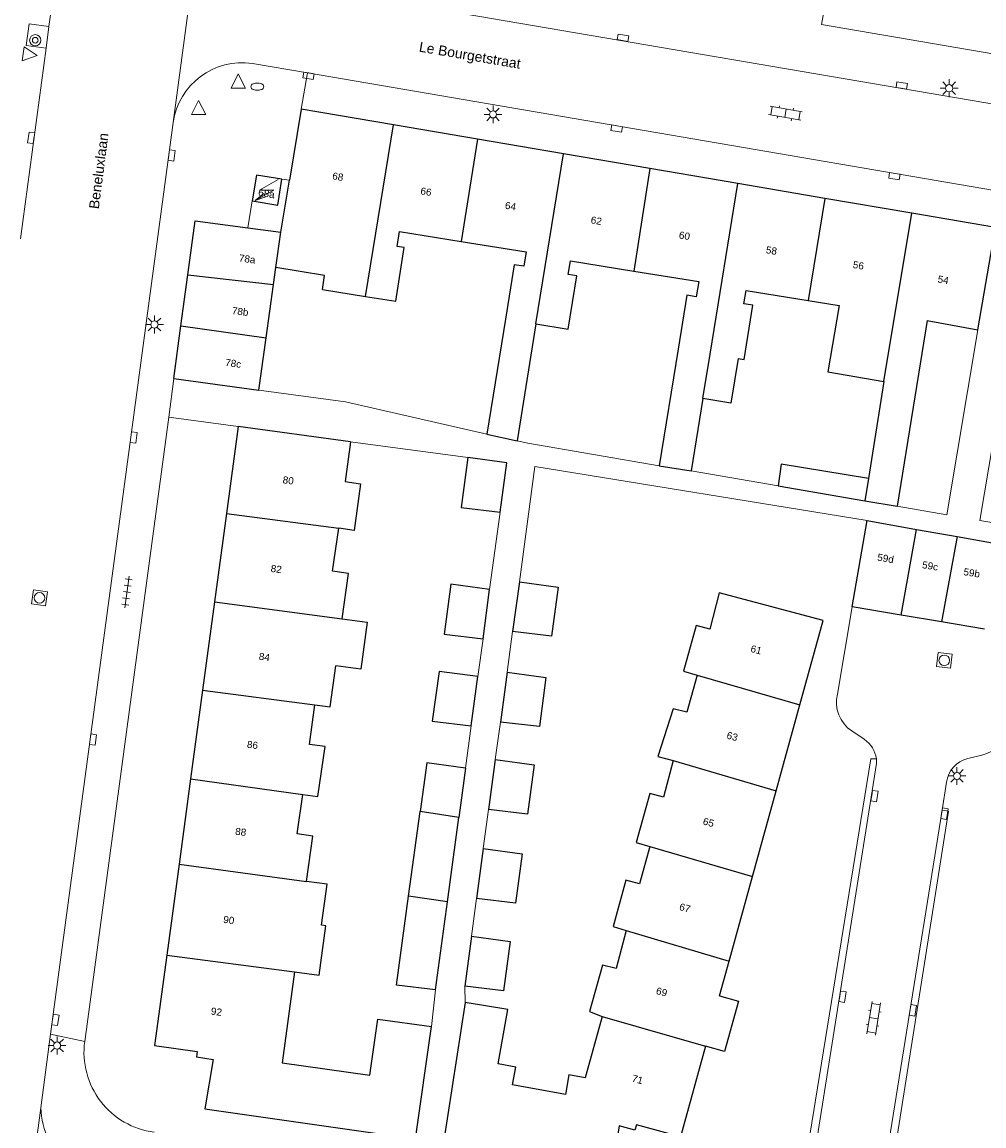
# Model space of a CAD drawing. Extents: x 131101 to 132041, y 397511 to 398853.
# Tile 9 of 80: x 131465 to 131533, y 397784 to 397861. Entities that reach past the tile are written whole.
import ezdxf
from ezdxf.enums import TextEntityAlignment as Align

# ---------------------------------------------------------------- set-up
doc = ezdxf.new("R2010")
doc.units = 0
doc.layers.add('_vervallen situatie', color=250, linetype='Continuous', lineweight=9, plot=False)
for name, color, linetype, lineweight in [('gg-afsc-erfafscheiding', 250, 'Continuous', 9), ('gg-afsc-hekwerk', 250, 'Continuous', 9), ('gg-bbg-bijgebouw', 10, 'Continuous', 25), ('gg-bbg-gedigitaliseerde bebouwing', 10, 'Continuous', 25), ('gg-bbg-gedigitaliseerde bijgebouw', 10, 'Continuous', 25), ('gg-bbg-hoofdgebouw', 10, 'Continuous', 25), ('gg-bbg-tussenscheiding', 10, 'Continuous', 25), ('gg-knt-verharding', 250, 'Continuous', 9), ('gt-grn-weggrens', 250, 'Continuous', 9), ('gt-symb-boom', 250, 'Continuous', 9), ('gt-symb-brandkraan', 250, 'Continuous', 9), ('gt-symb-klinker verharding', 250, 'Continuous', 9), ('gt-symb-kolk', 250, 'Continuous', 9), ('gt-symb-lichtmast', 250, 'Continuous', 9), ('gt-symb-rioolschacht', 250, 'Continuous', 9), ('gt-symb-tegel verharding', 250, 'Continuous', 9), ('gt-symb-trafo symbool', 250, 'Continuous', 9), ('gt-symb-waterafsluiter', 250, 'Continuous', 9), ('X-AL-huisnummers', 2, 'Continuous', 25), ('X-AL-straatnaam', 3, 'Continuous', 35)]:
    doc.layers.add(name, color=color, linetype=linetype, lineweight=lineweight)
doc.styles.add('CS Annotative', font='arial.ttf')

# ---------------------------------------------------------------- blocks, each defined once
blk = doc.blocks.new('gt0-RS')
at = {"layer": 'gt-symb-rioolschacht', "flags": 128}
blk.add_lwpolyline([(-0.5, -0.5), (0.5, -0.5), (0.5, 0.5), (-0.5, 0.5), (-0.5, -0.5)], close=True, dxfattribs=at)
at = {"layer": 'gt-symb-rioolschacht'}
blk.add_circle((0, 0), 0.375, dxfattribs=at)
blk = doc.blocks.new('gt0-KOLK')
at = {"layer": 'gt-symb-kolk', "flags": 128}
blk.add_lwpolyline([(0, 0), (0.375, 0), (0.375, 0.4), (-0.375, 0.4), (-0.375, 0), (0, 0)], dxfattribs=at)
blk = doc.blocks.new('gt0-KL1')
at = {"layer": 'gt-symb-klinker verharding'}
for p, q in [((-1.15, 0.3), (1.15, 0.3)), ((-1, -0.3), (-1, 0.3)), ((-0.5, 0.3), (-0.5, 0.45)), ((0, -0.3), (0, 0.3)), ((0.5, 0.3), (0.5, 0.45)), ((1, -0.3), (1, 0.3)), ((-1.15, -0.3), (1.15, -0.3)), ((-0.5, -0.45), (-0.5, -0.3)), ((0.5, -0.45), (0.5, -0.3))]:
    blk.add_line(p, q, dxfattribs=at)
blk = doc.blocks.new('gt0-LMAST')
at = {"layer": 'gt-symb-lichtmast'}
for p, q in [((-0.182, 0.173), (-0.447, 0.438)), ((-0.005, 0.246), (-0.005, 0.621)), ((0.172, 0.173), (0.437, 0.438)), ((-0.255, -0.004), (-0.63, -0.004)), ((-0.182, -0.181), (-0.447, -0.446)), ((-0.005, -0.254), (-0.005, -0.629)), ((0.437, -0.446), (0.172, -0.181)), ((0.245, -0.004), (0.62, -0.004))]:
    blk.add_line(p, q, dxfattribs=at)
blk.add_circle((-0.005, -0.004), 0.25, dxfattribs=at)
blk = doc.blocks.new('gt0-HSP')
at = {"layer": 'gt-symb-trafo symbool', "flags": 128}
for points in [[(0.771, 0.746), (-0.529, -0.004), (0.471, -0.004), (-0.829, -0.754)], [(-0.217, -0.24), (-0.829, -0.754), (-0.077, -0.48)]]:
    blk.add_lwpolyline(points, dxfattribs=at)
blk = doc.blocks.new('gt0-BOOM')
at = {"layer": 'gt-symb-boom'}
for radius in [0.4, 0.2]:
    blk.add_circle((0, 0), radius, dxfattribs=at)
blk = doc.blocks.new('gt0-TEG1')
at = {"layer": 'gt-symb-tegel verharding'}
for p, q in [((-1.125, 0), (1.125, 0)), ((-0.9, -0.25), (-0.9, 0.25)), ((-0.45, -0.25), (-0.45, 0.25)), ((0, -0.25), (0, 0.25)), ((0.45, -0.25), (0.45, 0.25)), ((0.9, -0.25), (0.9, 0.25))]:
    blk.add_line(p, q, dxfattribs=at)
blk = doc.blocks.new('gt0-BR')
at = {"layer": 'gt-symb-brandkraan', "extrusion": (0, 0, -1)}
for centre, radius, start, end in [((0.244, 0), 0.206, 287.56693, 72.43306), ((-0.599, -2.664), 3, 72.43306, 73.10795), ((0, -0.691), 0.938, 73.10795, 106.89201), ((0.599, -2.664), 3, 106.89201, 107.56691), ((-0.244, 0), 0.206, 107.56691, 252.43305), ((-0.599, 2.664), 3, 286.89203, 287.56693), ((0.599, 2.664), 3, 252.43305, 253.10794)]:
    blk.add_arc(centre, radius, start, end, dxfattribs=at)
at = {"layer": 'gt-symb-brandkraan'}
blk.add_arc((0, 0.691), 0.938, 253.10797, 286.89206, dxfattribs=at)
blk = doc.blocks.new('_vervallen situatie')
at = {"layer": 'gg-knt-verharding'}
for p, q in [((131468.445, 397871.576), (131467.036, 397861.089)), ((131477.899, 397870.309), (131475.78, 397854.34)), ((131467.036, 397861.089), (131466.832, 397859.566)), ((131466.832, 397859.566), (131465.028, 397846.138)), ((131485.228, 397857.838), (131481.358, 397858.5)), ((131475.78, 397854.34), (131467.154, 397790.171)), ((131466.461, 397784.988), (131467.154, 397790.171)), ((131464.774, 397772.328), (131466.461, 397784.988))]:
    blk.add_line(p, q, dxfattribs=at)
at = {"layer": 'gg-knt-verharding', "flags": 128}
blk.add_lwpolyline([(131466.832, 397859.566), (131465.434, 397859.754), (131465.642, 397861.276), (131467.036, 397861.089)], dxfattribs=at)
at = {"layer": 'gg-knt-verharding'}
for centre, radius, start, end in [((131480.656, 397853.621), 4.929, 81.81447, 171.61572), ((131471.536, 397785.093), 5.076, 181.18045, 234.03661)]:
    blk.add_arc(centre, radius, start, end, dxfattribs=at)
at = {"layer": 'gt-grn-weggrens'}
blk.add_line((131469.55, 397789.658), (131467.154, 397790.171), dxfattribs=at)
at = {"layer": 'gt-symb-boom'}
blk.add_blockref('gt0-BOOM', (131466.07, 397860.125), dxfattribs=at)
at = {"layer": 'gt-symb-brandkraan'}
blk.add_blockref('gt0-BR', (131481.709, 397856.859), dxfattribs=at)
at = {"layer": 'gt-symb-kolk'}
for p, rotation in [((131485.342, 397857.821), 170.0949207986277), ((131465.978, 397853.229), 82.18581914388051), ((131475.47, 397852.046), 262.2425742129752), ((131472.799, 397832.196), 262.5340259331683), ((131467.294, 397791.203), 261.950938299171)]:
    blk.add_blockref('gt0-KOLK', p, dxfattribs=dict(at, rotation=rotation))
at = {"layer": 'gt-symb-lichtmast'}
for p in [(131474.47, 397840.124), (131467.614, 397789.377)]:
    blk.add_blockref('gt0-LMAST', p, dxfattribs=at)
at = {"layer": 'gt-symb-tegel verharding', "rotation": 82.35613021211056}
blk.add_blockref('gt0-TEG1', (131472.525, 397821.3), dxfattribs=at)
blk = doc.blocks.new('gt0-WAFSL')
at = {"layer": 'gt-symb-waterafsluiter'}
for p, q in [((-0.5, -0.333), (0, 0.667)), ((0, 0.667), (0.5, -0.333)), ((0.5, -0.333), (-0.5, -0.333))]:
    blk.add_line(p, q, dxfattribs=at)

msp = doc.modelspace()

# ---------------------------------------------------------------- linework, layer by layer
at = {"layer": 'gg-afsc-erfafscheiding'}
for p, q in [((131481.81, 397835.502), (131487.909, 397834.678)), ((131497.865, 397832.412), (131487.909, 397834.678)), ((131480.36, 397832.94), (131475.466, 397833.609)), ((131496.534, 397830.75), (131488.257, 397831.861)), ((131518.372, 397828.753), (131512.261, 397829.813)), ((131498.064, 397821.465), (131498.803, 397826.916)), ((131497.236, 397815.339), (131497.597, 397817.997)), ((131499.296, 397815.651), (131499.683, 397818.503)), ((131496.365, 397808.896), (131496.769, 397811.872)), ((131498.464, 397809.498), (131498.823, 397812.142)), ((131497.618, 397803.236), (131497.992, 397805.989)), ((131496.783, 397797.062), (131497.145, 397799.726)), ((131493.964, 397790.7), (131494.256, 397793.285)), ((131496.348, 397792.402), (131496.31, 397793.552))]:
    msp.add_line(p, q, dxfattribs=at)
at = {"layer": 'gg-afsc-erfafscheiding', "flags": 128}
for points in [[(131532.434, 397839.743), (131530.245, 397826.73), (131526.747, 397827.326)], [(131534.817, 397839.542), (131532.568, 397826.334), (131539.145, 397825.211)], [(131510.008, 397830.178), (131500.75, 397831.756), (131499.994, 397831.928)], [(131524.64, 397826.314), (131501.253, 397830.116), (131500.156, 397822.012)]]:
    msp.add_lwpolyline(points, dxfattribs=at)
at = {"layer": 'gg-afsc-hekwerk'}
for p, q in [((131483.97, 397850.274), (131483.43, 397850.36)), ((131481.042, 397846.922), (131481.35, 397848.82))]:
    msp.add_line(p, q, dxfattribs=at)
at = {"layer": 'gg-bbg-bijgebouw'}
for p, q in [((131481.042, 397846.922), (131483.37, 397846.61)), ((131476.328, 397840.022), (131476.809, 397843.61)), ((131475.83, 397836.31), (131476.328, 397840.022)), ((131527.044, 397819.671), (131523.6, 397820.25)), ((131529.875, 397819.195), (131527.044, 397819.671)), ((131532.907, 397818.686), (131529.875, 397819.195))]:
    msp.add_line(p, q, dxfattribs=at)
at = {"layer": 'gg-bbg-bijgebouw', "flags": 128}
msp.add_lwpolyline([(131476.809, 397843.61), (131477.32, 397847.42), (131481.042, 397846.922)], dxfattribs=at)
at = {"layer": 'gg-bbg-gedigitaliseerde bebouwing'}
for p, q in [((131532.434, 397839.743), (131533.69, 397846.95)), ((131486.288, 397842.587), (131489.323, 397842.102)), ((131520.482, 397841.81), (131522.673, 397841.46)), ((131499.175, 397840.498), (131497.865, 397832.412)), ((131528.864, 397840.395), (131526.747, 397827.326)), ((131528.864, 397840.395), (131532.434, 397839.743)), ((131501.325, 397840.155), (131499.994, 397831.928)), ((131511.338, 397838.392), (131510.008, 397830.178)), ((131525.825, 397836.117), (131524.741, 397829.286)), ((131513.085, 397834.901), (131512.261, 397829.813)), ((131488.257, 397831.861), (131480.36, 397832.94)), ((131497.865, 397832.412), (131499.994, 397831.928)), ((131510.008, 397830.178), (131512.261, 397829.813)), ((131524.486, 397827.711), (131526.747, 397827.326)), ((131496.348, 397792.402), (131494.82, 397782.54)), ((131492.84, 397782.81), (131493.964, 397790.7))]:
    msp.add_line(p, q, dxfattribs=at)
at = {"layer": 'gg-bbg-gedigitaliseerde bebouwing', "flags": 128}
for points in [[(131489.323, 397842.102), (131491.45, 397841.762), (131492.052, 397845.529), (131491.543, 397845.611), (131491.711, 397846.665), (131496.067, 397845.969)], [(131496.067, 397845.969), (131500.633, 397845.239), (131500.47, 397844.219), (131499.787, 397844.328), (131499.175, 397840.498)], [(131501.325, 397840.155), (131503.604, 397839.791), (131504.203, 397843.537), (131503.602, 397843.633), (131503.756, 397844.594), (131508.225, 397843.88)], [(131486.288, 397842.587), (131486.447, 397843.58), (131483.021, 397844.128)], [(131508.225, 397843.88), (131512.788, 397843.151), (131512.615, 397842.068), (131511.943, 397842.176), (131511.338, 397838.392)], [(131515.566, 397837.717), (131515.984, 397837.65), (131516.595, 397841.476), (131515.971, 397841.576), (131516.12, 397842.507), (131520.482, 397841.81)], [(131522.673, 397841.46), (131521.881, 397836.785), (131525.825, 397836.117)], [(131515.566, 397837.717), (131515.058, 397834.581), (131513.085, 397834.901)], [(131488.257, 397831.861), (131487.881, 397829.062), (131488.969, 397828.898), (131488.526, 397825.626), (131487.434, 397825.777)], [(131487.67, 397819.406), (131488.119, 397822.589), (131487.006, 397822.747), (131487.434, 397825.777)], [(131521.55, 397819.28), (131514.223, 397821.244), (131513.575, 397818.682), (131512.605, 397818.927), (131511.717, 397815.713), (131512.678, 397815.437)], [(131487.67, 397819.406), (131489.449, 397819.159), (131488.983, 397815.852), (131487.241, 397816.097)], [(131485.764, 397813.36), (131486.834, 397813.215), (131487.241, 397816.097)], [(131512.678, 397815.437), (131511.958, 397812.832), (131510.988, 397813.077), (131509.914, 397809.717), (131510.994, 397809.423)], [(131484.911, 397807.048), (131485.978, 397806.902), (131486.473, 397810.407), (131485.369, 397810.562), (131485.764, 397813.36)], [(131510.994, 397809.423), (131510.309, 397806.86), (131509.339, 397807.105), (131508.387, 397803.659), (131509.349, 397803.375)], [(131485.171, 397800.922), (131485.62, 397804.106), (131484.517, 397804.262), (131484.911, 397807.048)], [(131509.349, 397803.375), (131508.623, 397800.758), (131507.653, 397801.003), (131506.755, 397797.748), (131507.679, 397797.46)], [(131484.319, 397794.55), (131486.053, 397794.316), (131486.524, 397797.804), (131486.227, 397797.844), (131486.616, 397800.727), (131485.171, 397800.922)], [(131507.679, 397797.46), (131506.973, 397794.785), (131506.003, 397795.03), (131505.102, 397791.77), (131505.983, 397791.422)], [(131484.319, 397794.55), (131483.454, 397788.148), (131489.626, 397787.275), (131490.187, 397791.235), (131493.964, 397790.7)], [(131505.983, 397791.422), (131504.784, 397787.095), (131503.647, 397787.301), (131503.4, 397785.935), (131499.677, 397786.609), (131499.903, 397787.857), (131498.658, 397788.082), (131499.35, 397791.906), (131496.348, 397792.402)]]:
    msp.add_lwpolyline(points, dxfattribs=at)
at = {"layer": 'gg-bbg-gedigitaliseerde bijgebouw'}
for p, q in [((131482.855, 397842.943), (131483.021, 397844.128)), ((131482.327, 397839.183), (131482.855, 397842.943)), ((131481.81, 397835.502), (131482.327, 397839.183)), ((131475.83, 397836.31), (131481.81, 397835.502)), ((131518.372, 397828.753), (131524.486, 397827.711)), ((131523.6, 397820.25), (131524.64, 397826.314)), ((131524.64, 397826.314), (131528.12, 397825.699)), ((131528.12, 397825.699), (131530.994, 397825.192)), ((131530.994, 397825.192), (131533.996, 397824.661)), ((131500.156, 397822.012), (131499.683, 397818.503)), ((131497.597, 397817.997), (131498.064, 397821.465)), ((131499.296, 397815.651), (131498.823, 397812.142)), ((131496.769, 397811.872), (131497.236, 397815.339)), ((131498.464, 397809.498), (131497.992, 397805.989)), ((131496.365, 397808.896), (131495.896, 397805.43)), ((131492.361, 397799.876), (131493.166, 397805.836)), ((131495.092, 397799.479), (131495.896, 397805.43)), ((131497.618, 397803.236), (131497.145, 397799.726)), ((131494.256, 397793.285), (131495.092, 397799.479)), ((131496.783, 397797.062), (131496.31, 397793.552))]:
    msp.add_line(p, q, dxfattribs=at)
at = {"layer": 'gg-bbg-gedigitaliseerde bijgebouw', "flags": 128}
for points in [[(131496.534, 397830.75), (131496.062, 397827.243), (131498.803, 397826.916)], [(131498.803, 397826.916), (131499.27, 397830.384), (131496.534, 397830.75)], [(131524.741, 397829.286), (131518.583, 397830.283), (131518.372, 397828.753)], [(131498.064, 397821.465), (131495.329, 397821.833), (131494.856, 397818.324), (131497.597, 397817.997)], [(131500.156, 397822.012), (131502.891, 397821.643), (131502.424, 397818.176), (131499.683, 397818.503)], [(131497.236, 397815.339), (131494.501, 397815.708), (131494.028, 397812.199), (131496.769, 397811.872)], [(131499.296, 397815.651), (131502.031, 397815.282), (131501.564, 397811.815), (131498.823, 397812.142)], [(131496.365, 397808.896), (131493.63, 397809.265), (131493.166, 397805.836)], [(131498.464, 397809.498), (131501.199, 397809.129), (131500.732, 397805.662), (131497.992, 397805.989)], [(131497.618, 397803.236), (131500.353, 397802.867), (131499.885, 397799.4), (131497.145, 397799.726)], [(131494.256, 397793.285), (131491.517, 397793.611), (131492.361, 397799.876)], [(131496.783, 397797.062), (131499.518, 397796.693), (131499.051, 397793.226), (131496.31, 397793.552)]]:
    msp.add_lwpolyline(points, dxfattribs=at)
at = {"layer": 'gg-bbg-hoofdgebouw'}
for p, q in [((131484.79, 397855.28), (131483.97, 397850.274)), ((131491.289, 397854.173), (131484.79, 397855.28)), ((131497.206, 397853.165), (131491.289, 397854.173)), ((131503.263, 397852.133), (131497.206, 397853.165)), ((131509.35, 397851.096), (131503.263, 397852.133)), ((131515.538, 397850.042), (131509.35, 397851.096)), ((131483.37, 397846.61), (131483.97, 397850.274)), ((131521.671, 397848.997), (131515.538, 397850.042)), ((131527.786, 397847.956), (131521.671, 397848.997)), ((131533.69, 397846.95), (131527.786, 397847.956)), ((131480.36, 397832.94), (131479.532, 397826.815)), ((131479.532, 397826.815), (131478.692, 397820.6)), ((131478.692, 397820.6), (131477.852, 397814.384)), ((131519.915, 397813.361), (131521.55, 397819.28)), ((131477.852, 397814.384), (131477.008, 397808.142)), ((131518.237, 397807.287), (131519.915, 397813.361)), ((131477.008, 397808.142), (131476.196, 397802.141)), ((131516.572, 397801.262), (131518.237, 397807.287)), ((131476.196, 397802.141), (131475.33, 397795.73)), ((131514.931, 397795.321), (131516.572, 397801.262)), ((131514.255, 397792.875), (131514.931, 397795.321))]:
    msp.add_line(p, q, dxfattribs=at)
at = {"layer": 'gg-bbg-hoofdgebouw', "flags": 128}
for points in [[(131483.43, 397850.36), (131481.64, 397850.64), (131481.35, 397848.82)], [(131481.35, 397848.82), (131483.14, 397848.53), (131483.43, 397850.36)], [(131475.33, 397795.73), (131474.47, 397789.37), (131477.47, 397788.96), (131477.42, 397788.58), (131478.59, 397788.38), (131478.02, 397784.91), (131492.147, 397782.908)], [(131514.255, 397792.875), (131515.593, 397792.505), (131514.604, 397788.954), (131513.273, 397789.322)], [(131513.273, 397789.322), (131511.51, 397782.94), (131508.4, 397783.78), (131508.28, 397783.42), (131507.19, 397783.72), (131506.69, 397780.64), (131495.699, 397782.399)]]:
    msp.add_lwpolyline(points, dxfattribs=at)
at = {"layer": 'gg-bbg-tussenscheiding'}
for p, q in [((131489.323, 397842.102), (131491.289, 397854.173)), ((131497.206, 397853.165), (131496.067, 397845.969)), ((131501.325, 397840.155), (131503.263, 397852.133)), ((131509.35, 397851.096), (131508.225, 397843.88)), ((131513.592, 397838.032), (131515.538, 397850.042)), ((131521.671, 397848.997), (131520.482, 397841.81)), ((131525.825, 397836.117), (131527.786, 397847.956)), ((131483.021, 397844.128), (131483.37, 397846.61)), ((131476.809, 397843.61), (131482.855, 397842.943)), ((131476.328, 397840.022), (131482.327, 397839.183)), ((131513.085, 397834.901), (131513.592, 397838.032)), ((131524.741, 397829.286), (131524.486, 397827.711)), ((131479.532, 397826.815), (131487.434, 397825.777)), ((131527.044, 397819.671), (131528.12, 397825.699)), ((131530.994, 397825.192), (131529.875, 397819.195)), ((131478.692, 397820.6), (131487.67, 397819.406)), ((131512.678, 397815.437), (131519.915, 397813.361)), ((131477.852, 397814.384), (131485.764, 397813.36)), ((131510.994, 397809.423), (131518.237, 397807.287)), ((131477.008, 397808.142), (131484.911, 397807.048)), ((131495.896, 397805.43), (131493.166, 397805.836)), ((131509.349, 397803.375), (131516.572, 397801.262)), ((131476.196, 397802.141), (131485.171, 397800.922)), ((131495.092, 397799.479), (131492.361, 397799.876)), ((131507.679, 397797.46), (131514.931, 397795.321)), ((131475.33, 397795.73), (131484.319, 397794.55)), ((131505.983, 397791.422), (131513.273, 397789.322))]:
    msp.add_line(p, q, dxfattribs=at)
at = {"layer": 'gg-knt-verharding'}
for p, q in [((131545.617, 397847.501), (131485.228, 397857.838)), ((131475.466, 397833.609), (131469.55, 397789.658)), ((131523.6, 397820.25), (131522.553, 397814.091)), ((131523.57, 397811.513), (131524.444, 397810.931)), ((131531.728, 397809.567), (131532.712, 397809.814)), ((131529.924, 397805.943), (131530.233, 397807.901))]:
    msp.add_line(p, q, dxfattribs=at)
at = {"layer": 'gg-knt-verharding', "flags": 128}
for points in [[(131534.447, 397859.01), (131521.441, 397861.234), (131522.294, 397865.933)], [(131486.235, 397863.725), (131546.907, 397853.345)], [(131519.71, 397775.229), (131520.052, 397776.075), (131525.314, 397809.217), (131525.293, 397809.546)], [(131520.19, 397780.464), (131524.903, 397809.545), (131525.293, 397809.546)], [(131524.948, 397774.242), (131524.938, 397774.83), (131529.924, 397805.943)], [(131529.924, 397805.943), (131530.362, 397805.871), (131526.197, 397779.437)]]:
    msp.add_lwpolyline(points, dxfattribs=at)
at = {"layer": 'gg-knt-verharding'}
for centre, radius, start, end in [((131524.884, 397813.521), 2.399, 166.25261, 236.80505), ((131532.232, 397812.042), 2.279, 282.16859, 357.9214), ((131475.183, 397788.904), 5.683, 172.37689, 262.49106)]:
    msp.add_arc(centre, radius, start, end, dxfattribs=at)
at = {"layer": 'gg-knt-verharding', "extrusion": (0, 0, -1)}
for centre, radius, start, end in [((-131523.258, 397809.251), 2.056, 125.22579, 171.75792), ((-131532.221, 397807.621), 2.008, 8.02578, 75.78122)]:
    msp.add_arc(centre, radius, start, end, dxfattribs=at)
at = {"layer": 'gt-grn-weggrens'}
for p, q in [((131485.228, 397857.838), (131484.79, 397855.28)), ((131475.83, 397836.31), (131475.466, 397833.609))]:
    msp.add_line(p, q, dxfattribs=at)

# ---------------------------------------------------------------- block references
at = {"layer": '_vervallen situatie'}
msp.add_blockref('_vervallen situatie', (0, 0), dxfattribs=at)
at = {"layer": 'gt-symb-klinker verharding'}
for p, rotation in [((131518.889, 397854.993), 170.2740343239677), ((131525.108, 397791.288), 80.90519502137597)]:
    msp.add_blockref('gt0-KL1', p, dxfattribs=dict(at, rotation=rotation))
at = {"layer": 'gt-symb-kolk'}
for p, rotation in [((131507.415, 397860.105), 350.0949207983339), ((131527.046, 397856.747), 350.2078537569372), ((131507.038, 397854.104), 170.2078537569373), ((131526.598, 397850.758), 170.2078537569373), ((131469.942, 397810.93), 262.2425742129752), ((131524.967, 397806.961), 260.7194337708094), ((131529.889, 397805.724), 260.8905974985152), ((131522.712, 397792.833), 260.9317168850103), ((131527.67, 397791.883), 260.8415081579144)]:
    msp.add_blockref('gt0-KOLK', p, dxfattribs=dict(at, rotation=rotation))
at = {"layer": 'gt-symb-lichtmast'}
for p in [(131530.425, 397856.756), (131498.309, 397854.91), (131530.976, 397808.35)]:
    msp.add_blockref('gt0-LMAST', p, dxfattribs=at)
at = {"layer": 'gt-symb-rioolschacht'}
for p, rotation in [((131466.367, 397820.879), 82.24257421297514), ((131530.073, 397816.479), 263.2543341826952)]:
    msp.add_blockref('gt0-RS', p, dxfattribs=dict(at, rotation=rotation))
at = {"layer": 'gt-symb-trafo symbool'}
msp.add_blockref('gt0-HSP', (131482.393, 397849.59), dxfattribs=at)
at = {"layer": 'gt-symb-waterafsluiter', "rotation": 262.3561302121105}
msp.add_blockref('gt0-WAFSL', (131465.552, 397859.132), dxfattribs=at)
at = {"layer": 'gt-symb-waterafsluiter'}
for p in [(131480.362, 397857.085), (131477.57, 397855.222)]:
    msp.add_blockref('gt0-WAFSL', p, dxfattribs=at)

# ---------------------------------------------------------------- texts
at = {"layer": 'X-AL-huisnummers', "style": 'CS Annotative'}
for s, rotation, p in [('68', 350.3, (131487.337, 397850.281)), ('68a', 350.8, (131482.312, 397849.091)), ('66', 350.3, (131493.545, 397849.224)), ('64', 350.3, (131499.496, 397848.21)), ('62', 350.3, (131505.536, 397847.181)), ('60', 350.3, (131511.742, 397846.124)), ('78a', 352.4, (131480.963, 397844.487)), ('58', 350.3, (131517.866, 397845.08)), ('56', 350.3, (131523.99, 397844.037)), ('54', 350.3, (131529.962, 397843.02)), ('78b', 352.4, (131480.467, 397840.789)), ('78c', 352.4, (131479.977, 397837.138)), ('80', 352.3, (131483.85, 397828.901)), ('59d', 350.5, (131525.902, 397823.412)), ('59c', 350.5, (131529.04, 397822.885)), ('82', 352.3, (131483.007, 397822.663)), ('59b', 350.5, (131531.97, 397822.392)), ('84', 352.3, (131482.171, 397816.479)), ('61', 344.6, (131516.767, 397816.988)), ('86', 352.3, (131481.334, 397810.286)), ('63', 344.6, (131515.083, 397810.891)), ('65', 344.6, (131513.411, 397804.841)), ('88', 352.3, (131480.506, 397804.164)), ('67', 344.6, (131511.748, 397798.819)), ('90', 352.3, (131479.667, 397797.959)), ('69', 344.6, (131510.114, 397792.905)), ('92', 352.3, (131478.795, 397791.505)), ('71', 344.6, (131508.411, 397786.743))]:
    msp.add_text(s, height=0.5, rotation=rotation, dxfattribs=at).set_placement(p, align=Align.CENTER)
at = {"layer": 'X-AL-straatnaam', "style": 'CS Annotative'}
for s, rotation, p in [('Le Bourgetstraat', 350.3, (131496.657, 397858.965)), ('Beneluxlaan', 82.6, (131470.528, 397850.93))]:
    msp.add_text(s, height=0.7, rotation=rotation, dxfattribs=at).set_placement(p, align=Align.MIDDLE)

doc.saveas('drawing.dxf')
